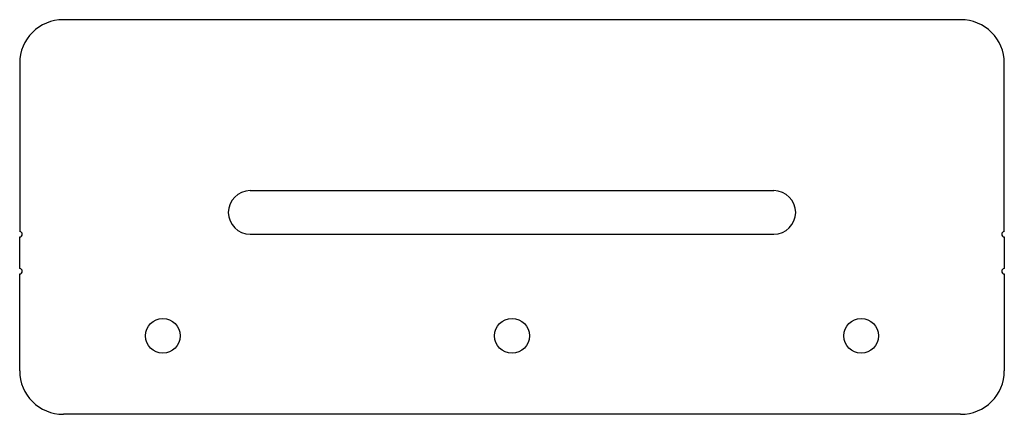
# Model space of a CAD drawing. Header units: inches. Extents: x 0 to 5.64, y -0.85 to 1.41.
import ezdxf

# ---------------------------------------------------------------- set-up
doc = ezdxf.new("R2010")
doc.units = ezdxf.units.IN
doc.header["$MEASUREMENT"] = 0

msp = doc.modelspace()

# ---------------------------------------------------------------- linework, layer by layer
at = {"color": 7, "linetype": 'Continuous', "lineweight": 25}
for p, q in [((5.39, 1.41), (0.25, 1.41)), ((0, 1.16), (0, 0.195)), ((5.64, 0.195), (5.64, 1.16)), ((1.32, 0.43), (4.32, 0.43)), ((1.32, 0.18), (4.32, 0.18)), ((0, -0.0171), (0, 0.165)), ((5.64, 0.165), (5.64, -0.0171)), ((0, -0.6021), (0, -0.0471)), ((5.64, -0.0471), (5.64, -0.6021)), ((5.39, -0.8521), (0.25, -0.8521))]:
    msp.add_line(p, q, dxfattribs=at)
for centre in [(0.82, -0.4021), (2.82, -0.4021), (4.82, -0.4021)]:
    msp.add_circle(centre, 0.1, dxfattribs=at)
for centre, radius, start, end in [((0.25, 1.16), 0.25, 90, 180), ((5.39, 1.16), 0.25, 0, 90), ((1.32, 0.305), 0.125, 90, 270), ((4.32, 0.305), 0.125, 270, 90), ((0, 0.18), 0.015, 270, 90), ((5.64, 0.18), 0.015, 90, 270), ((0, -0.0321), 0.015, 270, 90), ((5.64, -0.0321), 0.015, 90, 270), ((0.25, -0.6021), 0.25, 180, 270), ((5.39, -0.6021), 0.25, 270, 0)]:
    msp.add_arc(centre, radius, start, end, dxfattribs=at)

doc.saveas('drawing.dxf')
